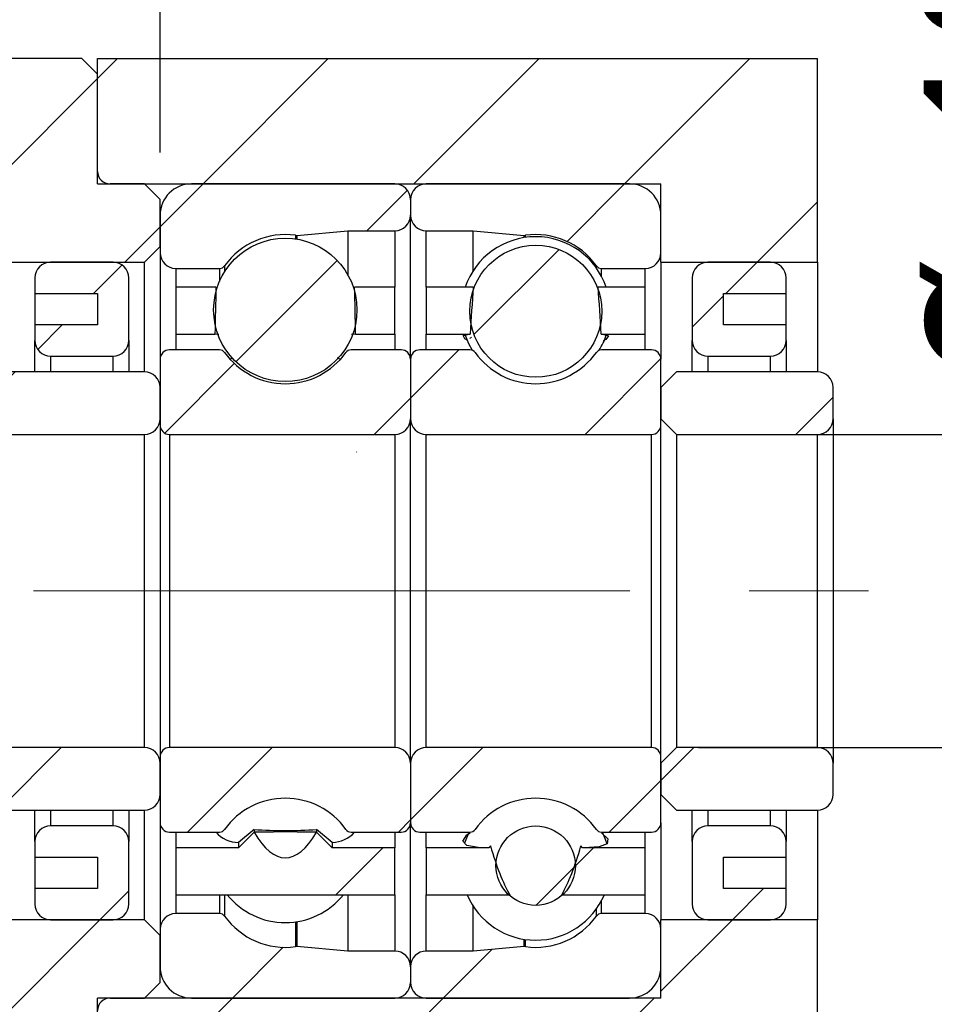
# Model space of a CAD drawing. Header units: millimetres. Extents: x 33 to 276, y 6 to 197.
# Tile 6 of 9: x 223 to 243, y 39 to 60. Entities that reach past the tile are written whole.
import ezdxf

# ---------------------------------------------------------------- set-up
doc = ezdxf.new("R2010")
doc.units = ezdxf.units.MM
doc.linetypes.add('CENTERX2', pattern=[20.32, 12.7, -2.54, 2.54, -2.54])
doc.layers.add('FORMAT', color=7, linetype='Continuous')
doc.styles.add('SLDTEXTSTYLE0', font='TXT', dxfattribs={"width": 0.75})
doc.dimstyles.new('SLDDIMSTYLE1', dxfattribs={"dimtxt": 3.5, "dimasz": 2.5, "dimexe": 0, "dimexo": 0.0625, "dimgap": 0.875, "dimtad": 1, "dimlfac": 1.5, "dimrnd": 1e-09, "dimzin": 12, "dimdsep": 46, "dimtxsty": 'SLDTEXTSTYLE0', "dimsah": 1, "dimcen": 0.09, "dimadec": 0, "dimazin": 3, "dimtfac": 1, "dimtofl": 0, "dimtmove": 0, "dimatfit": 3, "dimfxl": 0, "dimfrac": 2, "dimtolj": 1, "dimtzin": 12, "dimarcsym": 0})
doc.dimstyles.new('SLDDIMSTYLE2', dxfattribs={"dimtxt": 3.5, "dimasz": 2.5, "dimexe": 0, "dimexo": 0.0625, "dimgap": 0.875, "dimtad": 1, "dimdec": 1, "dimlfac": 1.5, "dimrnd": 1e-09, "dimzin": 12, "dimdsep": 46, "dimtxsty": 'SLDTEXTSTYLE0', "dimsah": 1, "dimcen": 0.09, "dimadec": 0, "dimazin": 3, "dimtfac": 1, "dimtdec": 1, "dimtmove": 0, "dimatfit": 0, "dimfxl": 0, "dimfrac": 2, "dimtolj": 1, "dimtzin": 12, "dimarcsym": 0})
doc.dimstyles.new('SLDDIMSTYLE4', dxfattribs={"dimtxt": 3.5, "dimasz": 2.5, "dimexe": 0, "dimexo": 0.0625, "dimgap": 0.875, "dimtad": 1, "dimlfac": 1.5, "dimrnd": 1e-09, "dimzin": 12, "dimdsep": 46, "dimtxsty": 'SLDTEXTSTYLE0', "dimsah": 1, "dimcen": 0.09, "dimadec": 0, "dimazin": 3, "dimtfac": 1, "dimtmove": 0, "dimatfit": 0, "dimfxl": 0, "dimfrac": 2, "dimtolj": 1, "dimtzin": 12, "dimarcsym": 0})
doc.dimstyles.new('SLDDIMSTYLE9', dxfattribs={"dimtxt": 3.5, "dimasz": 2.5, "dimexe": 0, "dimexo": 0.0625, "dimgap": 0.875, "dimtad": 1, "dimlfac": 1.5, "dimrnd": 1e-09, "dimzin": 12, "dimdsep": 46, "dimtxsty": 'SLDTEXTSTYLE0', "dimsah": 1, "dimcen": 0.09, "dimadec": 0, "dimazin": 3, "dimtol": 1, "dimtp": 0.02, "dimtm": 0.02, "dimtfac": 1, "dimtmove": 0, "dimatfit": 0, "dimfxl": 0, "dimfrac": 2, "dimtolj": 1, "dimarcsym": 0})

# ---------------------------------------------------------------- blocks, each defined once
blk = doc.blocks.new('_D_13')
at = {"layer": 'FORMAT', "color": 7}
for p, q in [((247.179, 51.306), (247.179, 62.826)), ((237.817, 51.306), (248.179, 51.306)), ((247.179, 51.306), (247.179, 44.639)), ((237.817, 44.639), (248.179, 44.639))]:
    blk.add_line(p, q, dxfattribs=at)
for points in [[(247.179, 51.306), (246.929, 48.806), (247.429, 48.806)], [(247.179, 44.639), (247.429, 47.139), (246.929, 47.139)]]:
    blk.add_solid(points, dxfattribs=at)
at = {"layer": 'FORMAT', "color": 7, "char_height": 3.5, "attachment_point": 1, "rotation": 90, "style": 'SLDTEXTSTYLE0'}
for s, insert in [('10', (242.614, 57.654)), ('%%c', (242.668, 52.375))]:
    blk.add_mtext(s, dxfattribs=dict(at, insert=insert))
blk = doc.blocks.new('_D_16')
at = {"layer": 'FORMAT', "color": 7}
for p, q in [((237.017, 38.306), (237.017, 26.999)), ((240.35, 33.639), (240.35, 26.999)), ((237.017, 27.999), (231.517, 27.999)), ((237.017, 27.999), (240.35, 27.999)), ((240.35, 27.999), (245.929, 27.999))]:
    blk.add_line(p, q, dxfattribs=at)
for points in [[(237.017, 27.999), (234.517, 28.249), (234.517, 27.749)], [(240.35, 27.999), (242.85, 27.749), (242.85, 28.249)]]:
    blk.add_solid(points, dxfattribs=at)
at = {"layer": 'FORMAT', "color": 7, "insert": (243.343, 32.511), "char_height": 3.5, "attachment_point": 1, "style": 'SLDTEXTSTYLE0'}
blk.add_mtext('5', dxfattribs=at)
blk = doc.blocks.new('_D_17')
at = {"layer": 'FORMAT', "color": 7}
for p, q in [((222.683, 53.439), (222.683, 63.641)), ((226.35, 57.306), (226.35, 63.641)), ((222.683, 62.641), (217.183, 62.641)), ((226.35, 62.641), (222.683, 62.641)), ((226.35, 62.641), (231.85, 62.641))]:
    blk.add_line(p, q, dxfattribs=at)
for points in [[(222.683, 62.641), (220.183, 62.891), (220.183, 62.391)], [(226.35, 62.641), (228.85, 62.391), (228.85, 62.891)]]:
    blk.add_solid(points, dxfattribs=at)
at = {"layer": 'FORMAT', "color": 7, "insert": (221.961, 67.153), "char_height": 3.5, "attachment_point": 1, "style": 'SLDTEXTSTYLE0'}
blk.add_mtext('5.5', dxfattribs=at)
blk = doc.blocks.new('_D_18')
at = {"layer": 'FORMAT', "color": 7}
for p, q in [((217.35, 50.809), (217.35, 26.999)), ((237.017, 38.306), (237.017, 26.999)), ((217.35, 27.999), (211.85, 27.999)), ((217.35, 27.999), (237.017, 27.999)), ((237.017, 27.999), (242.517, 27.999))]:
    blk.add_line(p, q, dxfattribs=at)
for points in [[(217.35, 27.999), (214.85, 28.249), (214.85, 27.749)], [(237.017, 27.999), (239.517, 27.749), (239.517, 28.249)]]:
    blk.add_solid(points, dxfattribs=at)
at = {"layer": 'FORMAT', "color": 7, "char_height": 3.5, "attachment_point": 1, "style": 'SLDTEXTSTYLE0'}
for s, insert in [('(', (220.437, 32.511)), (')', (231.209, 32.511)), ('29.5', (222.157, 32.511))]:
    blk.add_mtext(s, dxfattribs=dict(at, insert=insert))
blk = doc.blocks.new('_D_20')
at = {"layer": 'FORMAT', "color": 7}
for p, q in [((258.544, 47.973), (258.544, 53.473)), ((245.98, 47.973), (259.544, 47.973)), ((258.544, 47.973), (258.544, 34.639)), ((241.35, 34.639), (259.544, 34.639)), ((258.544, 34.639), (258.544, 29.139))]:
    blk.add_line(p, q, dxfattribs=at)
for points in [[(258.544, 47.973), (258.794, 50.473), (258.294, 50.473)], [(258.544, 34.639), (258.294, 32.139), (258.794, 32.139)]]:
    blk.add_solid(points, dxfattribs=at)
at = {"layer": 'FORMAT', "color": 7, "char_height": 3.5, "attachment_point": 1, "rotation": 90, "style": 'SLDTEXTSTYLE0'}
for s, insert in [('±0.02', (254.033, 39.112)), ('20', (254.033, 32.627))]:
    blk.add_mtext(s, dxfattribs=dict(at, insert=insert))

msp = doc.modelspace()

# ---------------------------------------------------------------- hatches: boundary and pattern name
at = {"layer": 'FORMAT', "linetype": 'Continuous', "lineweight": 18}
h = msp.add_hatch(dxfattribs=at)
h.set_pattern_fill('ANSI31', color=256, style=0)
edge = h.paths.add_edge_path(flags=0)
edge.add_line((220.68322807, 55.30606061), (221.01656141, 54.97272727))
edge.add_line((221.01656141, 54.97272727), (226.01656141, 54.97272727))
edge.add_line((226.01656141, 54.97272727), (226.34989474, 55.30606061))
edge.add_line((226.34989474, 55.30606061), (226.34989474, 56.30606061))
edge.add_line((226.34989474, 56.30606061), (226.01656141, 56.63939394))
edge.add_line((226.01656141, 56.63939394), (225.28322807, 56.63939394))
edge.add_arc((225.28322807, 56.90606061), 0.26666667, 180, 270, ccw=False)
edge.add_line((225.01656141, 56.90606061), (225.01656141, 58.97272727))
edge.add_line((225.01656141, 58.97272727), (224.68322807, 59.30606061))
edge.add_line((224.68322807, 59.30606061), (221.01656141, 59.30606061))
edge.add_line((221.01656141, 59.30606061), (220.68322807, 58.97272727))
edge.add_line((220.68322807, 58.97272727), (220.68322807, 55.30606061))
h = msp.add_hatch(dxfattribs=at)
h.set_pattern_fill('ANSI31', color=256, style=0)
h.paths.add_polyline_path([(225.01656141, 59.30606061), (225.01656141, 56.63939394), (237.01656141, 56.63939394), (237.01656141, 54.97272727), (240.34989474, 54.97272727), (240.34989474, 59.30606061)], flags=0)
h = msp.add_hatch(dxfattribs=at)
h.set_pattern_fill('ANSI31', color=256, style=0)
edge = h.paths.add_edge_path(flags=0)
edge.add_line((231.68322807, 55.97272727), (231.68322807, 56.30606061))
edge.add_arc((231.34989474, 56.30606061), 0.33333333, 0, 90)
edge.add_line((231.34989474, 56.63939394), (227.01656141, 56.63939394))
edge.add_arc((227.01656141, 55.97272727), 0.66666667, 90, 180)
edge.add_line((226.34989474, 55.97272727), (226.34989474, 55.17272727))
edge.add_arc((226.68322807, 55.17272727), 0.33333333, 180, 270)
edge.add_line((226.68322807, 54.83939394), (227.61610885, 54.83939394))
edge.add_arc((227.61610885, 54.97272727), 0.13333333, 270, 324.471080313)
edge.add_arc((229.01656141, 53.97272727), 1.5875, 82.107252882, 144.471080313, ccw=False)
edge.add_arc((229.25286479, 55.6772589), 0.13333333, 262.107252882, 275)
edge.add_line((229.26448556, 55.54443294), (230.34989474, 55.63939394))
edge.add_line((230.34989474, 55.63939394), (231.34989474, 55.63939394))
edge.add_arc((231.34989474, 55.97272727), 0.33333333, 270, 360)
h = msp.add_hatch(dxfattribs=at)
h.set_pattern_fill('ANSI31', color=256, style=0)
edge = h.paths.add_edge_path(flags=0)
edge.add_line((236.34989474, 56.63939394), (232.01656141, 56.63939394))
edge.add_arc((232.01656141, 56.30606061), 0.33333333, 90, 180)
edge.add_line((231.68322807, 56.30606061), (231.68322807, 55.97272727))
edge.add_arc((232.01656141, 55.97272727), 0.33333333, 180, 270)
edge.add_line((232.01656141, 55.63939394), (233.01656141, 55.63939394))
edge.add_line((233.01656141, 55.63939394), (234.10197059, 55.54443294))
edge.add_arc((234.11359135, 55.6772589), 0.13333333, 265, 277.892747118)
edge.add_arc((234.34989474, 53.97272727), 1.5875, 35.528919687, 97.892747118, ccw=False)
edge.add_arc((235.75034729, 54.97272727), 0.13333333, 215.528919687, 270)
edge.add_line((235.75034729, 54.83939394), (236.68322807, 54.83939394))
edge.add_arc((236.68322807, 55.17272727), 0.33333333, 270, 360)
edge.add_line((237.01656141, 55.17272727), (237.01656141, 55.97272727))
edge.add_arc((236.34989474, 55.97272727), 0.66666667, 0, 90)
h = msp.add_hatch(dxfattribs=at)
h.set_pattern_fill('ANSI31', color=256, style=0)
edge = h.paths.add_edge_path(flags=0)
edge.add_arc((229.01656141, 53.95686188), 1.52644135, 0, 360)
h = msp.add_hatch(dxfattribs=at)
h.set_pattern_fill('ANSI31', color=256, style=0)
edge = h.paths.add_edge_path(flags=0)
edge.add_arc((234.34989474, 53.92717872), 1.40557758, 0, 360)
h = msp.add_hatch(dxfattribs=at)
h.set_pattern_fill('ANSI31', color=256, style=0)
edge = h.paths.add_edge_path(flags=0)
edge.add_line((225.01656141, 54.30606061), (225.01656141, 53.63939394))
edge.add_line((225.01656141, 53.63939394), (223.68322807, 53.63939394))
edge.add_line((223.68322807, 53.63939394), (223.68322807, 53.30606061))
edge.add_arc((224.01656141, 53.30606061), 0.33333333, 180, 270)
edge.add_line((224.01656141, 52.97272727), (225.34989474, 52.97272727))
edge.add_arc((225.34989474, 53.30606061), 0.33333333, 270, 360)
edge.add_line((225.68322807, 53.30606061), (225.68322807, 54.63939394))
edge.add_arc((225.34989474, 54.63939394), 0.33333333, 360, 450)
edge.add_line((225.34989474, 54.97272727), (224.01656141, 54.97272727))
edge.add_arc((224.01656141, 54.63939394), 0.33333333, 90, 180)
edge.add_line((223.68322807, 54.63939394), (223.68322807, 54.30606061))
edge.add_line((223.68322807, 54.30606061), (225.01656141, 54.30606061))
h = msp.add_hatch(dxfattribs=at)
h.set_pattern_fill('ANSI31', color=256, style=0)
edge = h.paths.add_edge_path(flags=0)
edge.add_line((239.68322807, 53.30606061), (239.68322807, 53.63939394))
edge.add_line((239.68322807, 53.63939394), (238.34989474, 53.63939394))
edge.add_line((238.34989474, 53.63939394), (238.34989474, 54.30606061))
edge.add_line((238.34989474, 54.30606061), (239.68322807, 54.30606061))
edge.add_line((239.68322807, 54.30606061), (239.68322807, 54.63939394))
edge.add_arc((239.34989474, 54.63939394), 0.33333333, 0, 90)
edge.add_line((239.34989474, 54.97272727), (238.01656141, 54.97272727))
edge.add_arc((238.01656141, 54.63939394), 0.33333333, 90, 180)
edge.add_line((237.68322807, 54.63939394), (237.68322807, 53.30606061))
edge.add_arc((238.01656141, 53.30606061), 0.33333333, 180, 270)
edge.add_line((238.01656141, 52.97272727), (239.34989474, 52.97272727))
edge.add_arc((239.34989474, 53.30606061), 0.33333333, 270, 360)
h = msp.add_hatch(dxfattribs=at)
h.set_pattern_fill('ANSI31', color=256, style=0)
edge = h.paths.add_edge_path(flags=0)
edge.add_line((227.53952366, 54.43939394), (226.68322807, 54.43939394))
edge.add_line((226.68322807, 54.43939394), (226.68322807, 53.43939394))
edge.add_line((226.68322807, 53.43939394), (227.51834043, 53.43939394))
edge.add_ellipse((229.01656141, 47.97272727), major_axis=(0, 21.32819685), ratio=0.07267374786, start_angle=72.350215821, end_angle=75.148675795, ccw=False)
h = msp.add_hatch(dxfattribs=at)
h.set_pattern_fill('ANSI31', color=256, style=0)
edge = h.paths.add_edge_path(flags=0)
edge.add_ellipse((229.01656141, 47.97272727), major_axis=(0, 21.32819685), ratio=0.07267374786, start_angle=284.851324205, end_angle=287.649784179, ccw=False)
edge.add_line((230.51478238, 53.43939394), (231.34989474, 53.43939394))
edge.add_line((231.34989474, 53.43939394), (231.34989474, 54.43939394))
edge.add_line((231.34989474, 54.43939394), (230.49359915, 54.43939394))
h = msp.add_hatch(dxfattribs=at)
h.set_pattern_fill('ANSI31', color=256, style=0)
edge = h.paths.add_edge_path(flags=0)
edge.add_line((232.01656141, 54.43939394), (232.01656141, 53.43939394))
edge.add_line((232.01656141, 53.43939394), (232.95329486, 53.43939394))
edge.add_ellipse((234.34989474, 47.97272727), major_axis=(0, 12.60320072), ratio=0.12298463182, start_angle=59.129647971, end_angle=64.294075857, ccw=False)
edge.add_line((233.01948242, 54.43939394), (232.01656141, 54.43939394))
h = msp.add_hatch(dxfattribs=at)
h.set_pattern_fill('ANSI31', color=256, style=0)
edge = h.paths.add_edge_path(flags=0)
edge.add_line((235.74649461, 53.43939394), (236.68322807, 53.43939394))
edge.add_line((236.68322807, 53.43939394), (236.68322807, 54.43939394))
edge.add_line((236.68322807, 54.43939394), (235.68030705, 54.43939394))
edge.add_ellipse((234.34989474, 47.97272727), major_axis=(0, 12.60320072), ratio=0.12298463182, start_angle=295.705924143, end_angle=300.870352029, ccw=False)
h = msp.add_hatch(dxfattribs=at)
h.set_pattern_fill('ANSI31', color=256, style=0)
edge = h.paths.add_edge_path(flags=0)
edge.add_line((226.34989474, 52.90606061), (226.34989474, 51.50606061))
edge.add_arc((226.54989474, 51.50606061), 0.2, 180, 270)
edge.add_line((226.54989474, 51.30606061), (231.34989474, 51.30606061))
edge.add_arc((231.34989474, 51.63939394), 0.33333333, 270, 360)
edge.add_line((231.68322807, 51.63939394), (231.68322807, 52.90606061))
edge.add_arc((231.48322807, 52.90606061), 0.2, 0, 90)
edge.add_line((231.48322807, 53.10606061), (230.41701396, 53.10606061))
edge.add_arc((230.41701396, 52.97272727), 0.13333333, 90, 144.471080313)
edge.add_arc((229.01656141, 53.97272727), 1.5875, 215.528919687, 324.471080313, ccw=False)
edge.add_arc((227.61610885, 52.97272727), 0.13333333, 35.528919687, 90)
edge.add_line((227.61610885, 53.10606061), (226.54989474, 53.10606061))
edge.add_arc((226.54989474, 52.90606061), 0.2, 90, 180)
h = msp.add_hatch(dxfattribs=at)
h.set_pattern_fill('ANSI31', color=256, style=0)
edge = h.paths.add_edge_path(flags=0)
edge.add_line((232.01656141, 51.30606061), (236.81656141, 51.30606061))
edge.add_arc((236.81656141, 51.50606061), 0.2, 270, 360)
edge.add_line((237.01656141, 51.50606061), (237.01656141, 52.90606061))
edge.add_arc((236.81656141, 52.90606061), 0.2, 0, 90)
edge.add_line((236.81656141, 53.10606061), (235.75034729, 53.10606061))
edge.add_arc((235.75034729, 52.97272727), 0.13333333, 90, 144.471080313)
edge.add_arc((234.34989474, 53.97272727), 1.5875, 215.528919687, 324.471080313, ccw=False)
edge.add_arc((232.94944218, 52.97272727), 0.13333333, 35.528919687, 90)
edge.add_line((232.94944218, 53.10606061), (231.88322807, 53.10606061))
edge.add_arc((231.88322807, 52.90606061), 0.2, 90, 180)
edge.add_line((231.68322807, 52.90606061), (231.68322807, 51.63939394))
edge.add_arc((232.01656141, 51.63939394), 0.33333333, 180, 270)
h = msp.add_hatch(dxfattribs=at)
h.set_pattern_fill('ANSI31', color=256, style=0)
edge = h.paths.add_edge_path(flags=0)
edge.add_line((222.68322807, 51.63939394), (223.01656141, 51.30606061))
edge.add_line((223.01656141, 51.30606061), (226.01656141, 51.30606061))
edge.add_arc((226.01656141, 51.63939394), 0.33333333, 270, 360)
edge.add_line((226.34989474, 51.63939394), (226.34989474, 52.30606061))
edge.add_arc((226.01656141, 52.30606061), 0.33333333, 0, 90)
edge.add_line((226.01656141, 52.63939394), (223.01656141, 52.63939394))
edge.add_line((223.01656141, 52.63939394), (222.68322807, 52.30606061))
edge.add_line((222.68322807, 52.30606061), (222.68322807, 51.63939394))
h = msp.add_hatch(dxfattribs=at)
h.set_pattern_fill('ANSI31', color=256, style=0)
edge = h.paths.add_edge_path(flags=0)
edge.add_line((237.01656141, 51.63939394), (237.34989474, 51.30606061))
edge.add_line((237.34989474, 51.30606061), (240.34989474, 51.30606061))
edge.add_arc((240.34989474, 51.63939394), 0.33333333, 270, 360)
edge.add_line((240.68322807, 51.63939394), (240.68322807, 52.30606061))
edge.add_arc((240.34989474, 52.30606061), 0.33333333, 360, 450)
edge.add_line((240.34989474, 52.63939394), (237.34989474, 52.63939394))
edge.add_line((237.34989474, 52.63939394), (237.01656141, 52.30606061))
edge.add_line((237.01656141, 52.30606061), (237.01656141, 51.63939394))
h = msp.add_hatch(dxfattribs=at)
h.set_pattern_fill('ANSI31', color=256, style=0)
edge = h.paths.add_edge_path(flags=0)
edge.add_ellipse((234.34989474, 47.97272727), major_axis=(0, -6.92409492), ratio=0.2238559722, start_angle=321.631979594, end_angle=339.057041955, ccw=False)
edge.add_line((233.38779383, 42.54395969), (233.34989474, 42.50606061))
edge.add_line((233.34989474, 42.50606061), (232.01656141, 42.50606061))
edge.add_line((232.01656141, 42.50606061), (232.01656141, 41.50606061))
edge.add_line((232.01656141, 41.50606061), (233.79586533, 41.50606061))
h = msp.add_hatch(dxfattribs=at)
h.set_pattern_fill('ANSI31', color=256, style=0)
edge = h.paths.add_edge_path(flags=0)
edge.add_line((236.68322807, 41.50606061), (236.68322807, 42.50606061))
edge.add_line((236.68322807, 42.50606061), (235.34989474, 42.50606061))
edge.add_line((235.34989474, 42.50606061), (235.31199565, 42.54395969))
edge.add_ellipse((234.34989474, 47.97272727), major_axis=(0, -6.92409492), ratio=0.2238559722, start_angle=20.942958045, end_angle=38.368020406, ccw=False)
edge.add_line((234.90392415, 41.50606061), (236.68322807, 41.50606061))
h = msp.add_hatch(dxfattribs=at)
h.set_pattern_fill('ANSI31', color=256, style=0)
edge = h.paths.add_edge_path(flags=0)
edge.add_line((231.34989474, 41.50606061), (231.34989474, 42.50606061))
edge.add_line((231.34989474, 42.50606061), (230.01656141, 42.50606061))
edge.add_line((230.01656141, 42.50606061), (229.68322807, 42.83939394))
edge.add_line((229.68322807, 42.83939394), (229.6807137, 42.83939394))
edge.add_ellipse((229.01656141, 47.97272727), major_axis=(0, -5.68130216), ratio=0.2728247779, start_angle=-25.371475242, end_angle=25.371475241, ccw=False)
edge.add_line((228.35240911, 42.83939394), (228.34989474, 42.83939394))
edge.add_line((228.34989474, 42.83939394), (228.01656141, 42.50606061))
edge.add_line((228.01656141, 42.50606061), (226.68322807, 42.50606061))
edge.add_line((226.68322807, 42.50606061), (226.68322807, 41.50606061))
edge.add_line((226.68322807, 41.50606061), (231.34989474, 41.50606061))
h = msp.add_hatch(dxfattribs=at)
h.set_pattern_fill('ANSI31', color=256, style=0)
edge = h.paths.add_edge_path(flags=0)
edge.add_line((223.01656141, 44.63939394), (222.68322807, 44.30606061))
edge.add_line((222.68322807, 44.30606061), (222.68322807, 43.63939394))
edge.add_line((222.68322807, 43.63939394), (223.01656141, 43.30606061))
edge.add_line((223.01656141, 43.30606061), (226.01656141, 43.30606061))
edge.add_arc((226.01656141, 43.63939394), 0.33333333, 270, 360)
edge.add_line((226.34989474, 43.63939394), (226.34989474, 44.30606061))
edge.add_arc((226.01656141, 44.30606061), 0.33333333, 360, 450)
edge.add_line((226.01656141, 44.63939394), (223.01656141, 44.63939394))
h = msp.add_hatch(dxfattribs=at)
h.set_pattern_fill('ANSI31', color=256, style=0)
edge = h.paths.add_edge_path(flags=0)
edge.add_line((231.34989474, 44.63939394), (226.54989474, 44.63939394))
edge.add_arc((226.54989474, 44.43939394), 0.2, 90, 180)
edge.add_line((226.34989474, 44.43939394), (226.34989474, 43.03939394))
edge.add_arc((226.54989474, 43.03939394), 0.2, 180, 270)
edge.add_line((226.54989474, 42.83939394), (227.61610885, 42.83939394))
edge.add_arc((227.61610885, 42.97272727), 0.13333333, 270, 324.471080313)
edge.add_arc((229.01656141, 41.97272727), 1.5875, 35.528919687, 144.471080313, ccw=False)
edge.add_arc((230.41701396, 42.97272727), 0.13333333, 215.528919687, 270)
edge.add_line((230.41701396, 42.83939394), (231.48322807, 42.83939394))
edge.add_arc((231.48322807, 43.03939394), 0.2, 270, 360)
edge.add_line((231.68322807, 43.03939394), (231.68322807, 44.30606061))
edge.add_arc((231.34989474, 44.30606061), 0.33333333, 360, 450)
h = msp.add_hatch(dxfattribs=at)
h.set_pattern_fill('ANSI31', color=256, style=0)
edge = h.paths.add_edge_path(flags=0)
edge.add_line((237.01656141, 43.03939394), (237.01656141, 44.43939394))
edge.add_arc((236.81656141, 44.43939394), 0.2, 0, 90)
edge.add_line((236.81656141, 44.63939394), (232.01656141, 44.63939394))
edge.add_arc((232.01656141, 44.30606061), 0.33333333, 90, 180)
edge.add_line((231.68322807, 44.30606061), (231.68322807, 43.03939394))
edge.add_arc((231.88322807, 43.03939394), 0.2, 180, 270)
edge.add_line((231.88322807, 42.83939394), (232.94944218, 42.83939394))
edge.add_arc((232.94944218, 42.97272727), 0.13333333, 270, 324.471080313)
edge.add_arc((234.34989474, 41.97272727), 1.5875, 35.528919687, 144.471080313, ccw=False)
edge.add_arc((235.75034729, 42.97272727), 0.13333333, 215.528919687, 270)
edge.add_line((235.75034729, 42.83939394), (236.81656141, 42.83939394))
edge.add_arc((236.81656141, 43.03939394), 0.2, 270, 360)
h = msp.add_hatch(dxfattribs=at)
h.set_pattern_fill('ANSI31', color=256, style=0)
edge = h.paths.add_edge_path(flags=0)
edge.add_line((237.34989474, 44.63939394), (237.01656141, 44.30606061))
edge.add_line((237.01656141, 44.30606061), (237.01656141, 43.63939394))
edge.add_line((237.01656141, 43.63939394), (237.34989474, 43.30606061))
edge.add_line((237.34989474, 43.30606061), (240.34989474, 43.30606061))
edge.add_arc((240.34989474, 43.63939394), 0.33333333, 270, 360)
edge.add_line((240.68322807, 43.63939394), (240.68322807, 44.30606061))
edge.add_arc((240.34989474, 44.30606061), 0.33333333, 0, 90)
edge.add_line((240.34989474, 44.63939394), (237.34989474, 44.63939394))
h = msp.add_hatch(dxfattribs=at)
h.set_pattern_fill('ANSI31', color=256, style=0)
edge = h.paths.add_edge_path(flags=0)
edge.add_line((223.68322807, 42.63939394), (223.68322807, 42.30606061))
edge.add_line((223.68322807, 42.30606061), (225.01656141, 42.30606061))
edge.add_line((225.01656141, 42.30606061), (225.01656141, 41.63939394))
edge.add_line((225.01656141, 41.63939394), (223.68322807, 41.63939394))
edge.add_line((223.68322807, 41.63939394), (223.68322807, 41.30606061))
edge.add_arc((224.01656141, 41.30606061), 0.33333333, 180, 270)
edge.add_line((224.01656141, 40.97272727), (225.34989474, 40.97272727))
edge.add_arc((225.34989474, 41.30606061), 0.33333333, 270, 360)
edge.add_line((225.68322807, 41.30606061), (225.68322807, 42.63939394))
edge.add_arc((225.34989474, 42.63939394), 0.33333333, 0, 90)
edge.add_line((225.34989474, 42.97272727), (224.01656141, 42.97272727))
edge.add_arc((224.01656141, 42.63939394), 0.33333333, 90, 180)
h = msp.add_hatch(dxfattribs=at)
h.set_pattern_fill('ANSI31', color=256, style=0)
edge = h.paths.add_edge_path(flags=0)
edge.add_arc((234.34989474, 42.12499385), 0.84625196, 0, 360)
h = msp.add_hatch(dxfattribs=at)
h.set_pattern_fill('ANSI31', color=256, style=0)
edge = h.paths.add_edge_path(flags=0)
edge.add_line((238.34989474, 41.63939394), (238.34989474, 42.30606061))
edge.add_line((238.34989474, 42.30606061), (239.68322807, 42.30606061))
edge.add_line((239.68322807, 42.30606061), (239.68322807, 42.63939394))
edge.add_arc((239.34989474, 42.63939394), 0.33333333, 360, 450)
edge.add_line((239.34989474, 42.97272727), (238.01656141, 42.97272727))
edge.add_arc((238.01656141, 42.63939394), 0.33333333, 90, 180)
edge.add_line((237.68322807, 42.63939394), (237.68322807, 41.30606061))
edge.add_arc((238.01656141, 41.30606061), 0.33333333, 180, 270)
edge.add_line((238.01656141, 40.97272727), (239.34989474, 40.97272727))
edge.add_arc((239.34989474, 41.30606061), 0.33333333, 270, 360)
edge.add_line((239.68322807, 41.30606061), (239.68322807, 41.63939394))
edge.add_line((239.68322807, 41.63939394), (238.34989474, 41.63939394))
h = msp.add_hatch(dxfattribs=at)
h.set_pattern_fill('ANSI31', color=256, style=0)
edge = h.paths.add_edge_path(flags=0)
edge.add_line((227.01656141, 39.30606061), (231.34989474, 39.30606061))
edge.add_arc((231.34989474, 39.63939394), 0.33333333, 270, 360)
edge.add_line((231.68322807, 39.63939394), (231.68322807, 39.97272727))
edge.add_arc((231.34989474, 39.97272727), 0.33333333, 360, 450)
edge.add_line((231.34989474, 40.30606061), (230.34989474, 40.30606061))
edge.add_line((230.34989474, 40.30606061), (229.26448556, 40.4010216))
edge.add_arc((229.25286479, 40.26819564), 0.13333333, 85, 97.892747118)
edge.add_arc((229.01656141, 41.97272727), 1.5875, 215.528919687, 277.892747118, ccw=False)
edge.add_arc((227.61610885, 40.97272727), 0.13333333, 35.528919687, 90)
edge.add_line((227.61610885, 41.10606061), (226.68322807, 41.10606061))
edge.add_arc((226.68322807, 40.77272727), 0.33333333, 90, 180)
edge.add_line((226.34989474, 40.77272727), (226.34989474, 39.97272727))
edge.add_arc((227.01656141, 39.97272727), 0.66666667, 180, 270)
h = msp.add_hatch(dxfattribs=at)
h.set_pattern_fill('ANSI31', color=256, style=0)
edge = h.paths.add_edge_path(flags=0)
edge.add_line((231.68322807, 39.97272727), (231.68322807, 39.63939394))
edge.add_arc((232.01656141, 39.63939394), 0.33333333, 180, 270)
edge.add_line((232.01656141, 39.30606061), (236.34989474, 39.30606061))
edge.add_arc((236.34989474, 39.97272727), 0.66666667, 270, 360)
edge.add_line((237.01656141, 39.97272727), (237.01656141, 40.77272727))
edge.add_arc((236.68322807, 40.77272727), 0.33333333, 360, 450)
edge.add_line((236.68322807, 41.10606061), (235.75034729, 41.10606061))
edge.add_arc((235.75034729, 40.97272727), 0.13333333, 90, 144.471080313)
edge.add_arc((234.34989474, 41.97272727), 1.5875, 262.107252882, 324.471080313, ccw=False)
edge.add_arc((234.11359135, 40.26819564), 0.13333333, 82.107252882, 95)
edge.add_line((234.10197059, 40.4010216), (233.01656141, 40.30606061))
edge.add_line((233.01656141, 40.30606061), (232.01656141, 40.30606061))
edge.add_arc((232.01656141, 39.97272727), 0.33333333, 90, 180)
h = msp.add_hatch(dxfattribs=at)
h.set_pattern_fill('ANSI31', color=256, style=0)
edge = h.paths.add_edge_path(flags=0)
edge.add_line((221.01656141, 40.97272727), (220.68322807, 40.63939394))
edge.add_line((220.68322807, 40.63939394), (220.68322807, 36.97272727))
edge.add_line((220.68322807, 36.97272727), (221.01656141, 36.63939394))
edge.add_line((221.01656141, 36.63939394), (224.68322807, 36.63939394))
edge.add_line((224.68322807, 36.63939394), (225.01656141, 36.97272727))
edge.add_line((225.01656141, 36.97272727), (225.01656141, 39.03939394))
edge.add_arc((225.28322807, 39.03939394), 0.26666667, 90, 180, ccw=False)
edge.add_line((225.28322807, 39.30606061), (226.01656141, 39.30606061))
edge.add_line((226.01656141, 39.30606061), (226.34989474, 39.63939394))
edge.add_line((226.34989474, 39.63939394), (226.34989474, 40.63939394))
edge.add_line((226.34989474, 40.63939394), (226.01656141, 40.97272727))
edge.add_line((226.01656141, 40.97272727), (221.01656141, 40.97272727))
h = msp.add_hatch(dxfattribs=at)
h.set_pattern_fill('ANSI31', color=256, style=0)
h.paths.add_polyline_path([(225.01656141, 39.30606061), (225.01656141, 34.63939394), (240.34989474, 34.63939394), (240.34989474, 40.97272727), (237.01656141, 40.97272727), (237.01656141, 39.30606061)], flags=0)

# ---------------------------------------------------------------- linework, layer by layer
at = {"color": 7, "linetype": 'Continuous', "lineweight": 25}
for p, q in [((224.68322791, 59.30606122), (221.01656127, 59.30606122)), ((224.68322791, 59.30606122), (225.01656192, 58.97272721)), ((225.01656192, 59.30606122), (240.34989466, 59.30606122)), ((225.01656192, 56.63939412), (225.01656192, 59.30606122)), ((240.34989466, 54.97272718), (240.34989466, 59.30606122)), ((225.01656192, 56.90606033), (225.01656192, 58.97272721)), ((225.01656192, 56.63939412), (237.01656141, 56.63939412)), ((226.01656146, 56.63939412), (225.28322814, 56.63939412)), ((226.01656146, 56.63939412), (226.34989423, 56.30606073)), ((231.34989443, 56.63939412), (227.01656163, 56.63939412)), ((236.34989471, 56.63939412), (232.01656152, 56.63939412)), ((237.01656141, 54.97272718), (237.01656141, 56.63939412)), ((226.34989423, 55.30606057), (226.34989423, 56.30606073)), ((231.68322782, 56.30606073), (231.68322782, 55.97272734)), ((226.34989423, 55.97272734), (226.34989423, 55.17272746)), ((231.68322782, 52.90606061), (231.68322782, 55.97272734)), ((237.01656141, 55.17272746), (237.01656141, 55.97272734)), ((229.26448561, 55.5444332), (230.34989489, 55.63939395)), ((230.34989489, 55.63939395), (231.34989443, 55.63939395)), ((230.34989489, 55.63939395), (230.34989489, 54.69999433)), ((232.01656152, 55.63939395), (233.01656137, 55.63939395)), ((233.01656137, 55.63939395), (234.10197064, 55.5444332)), ((233.01656137, 54.78879283), (233.01656137, 55.63939395)), ((226.34989423, 55.30606057), (226.01656146, 54.97272718)), ((226.34989423, 55.17272746), (226.34989423, 52.90606061)), ((221.01656127, 54.97272718), (226.01656146, 54.97272718)), ((225.34989469, 54.97272718), (224.01656114, 54.97272718)), ((226.01656146, 52.63939408), (226.01656146, 54.97272718)), ((237.01656141, 54.97272718), (240.34989466, 54.97272718)), ((237.01656141, 54.97272718), (237.01656141, 52.90606061)), ((239.34989481, 54.97272718), (238.01656141, 54.97272718)), ((240.34989466, 54.97272718), (240.34989466, 52.63939408)), ((226.68322824, 54.83939407), (227.61610861, 54.83939407)), ((235.75034726, 54.83939407), (236.68322806, 54.83939407)), ((223.68322837, 54.63939379), (223.68322837, 54.3060604)), ((225.68322746, 53.30606086), (225.68322746, 54.63939379)), ((237.6832281, 54.63939379), (237.6832281, 53.30606086)), ((239.6832282, 54.3060604), (239.6832282, 54.63939379)), ((223.68322837, 54.3060604), (225.01656192, 54.3060604)), ((223.68322837, 54.3060604), (223.68322837, 53.63939425)), ((225.01656192, 54.3060604), (225.01656192, 53.63939425)), ((227.53952347, 54.43939413), (226.68322824, 54.43939413)), ((226.68322824, 54.43939413), (226.68322824, 53.43939397)), ((231.34989443, 54.43939413), (230.4935992, 54.43939413)), ((231.34989443, 53.43939397), (231.34989443, 54.43939413)), ((233.01948231, 54.43939413), (232.01656152, 54.43939413)), ((232.01656152, 54.43939413), (232.01656152, 53.43939397)), ((236.68322806, 54.43939413), (235.68030707, 54.43939413)), ((236.68322806, 53.43939397), (236.68322806, 54.43939413)), ((238.3498948, 54.3060604), (239.6832282, 54.3060604)), ((238.3498948, 53.63939425), (238.3498948, 54.3060604)), ((239.6832282, 53.63939425), (239.6832282, 54.3060604)), ((223.68322837, 53.63939425), (223.68322837, 53.30606086)), ((225.01656192, 53.63939425), (223.68322837, 53.63939425)), ((239.6832282, 53.63939425), (238.3498948, 53.63939425)), ((239.6832282, 53.30606086), (239.6832282, 53.63939425)), ((223.68322837, 52.63939408), (223.68322837, 53.30606086)), ((225.68322746, 53.30606086), (225.68322746, 52.63939408)), ((226.68322824, 53.43939397), (227.51834023, 53.43939397)), ((226.68322824, 53.43939397), (226.68322824, 53.10606058)), ((230.51478245, 53.43939397), (231.34989443, 53.43939397)), ((231.34989443, 53.43939397), (231.34989443, 53.10606058)), ((232.01656152, 53.10606058), (232.01656152, 53.43939397)), ((232.01656152, 53.43939397), (232.95329477, 53.43939397)), ((235.74649461, 53.43939397), (236.68322806, 53.43939397)), ((236.68322806, 53.10606058), (236.68322806, 53.43939397)), ((237.6832281, 52.63939408), (237.6832281, 53.30606086)), ((239.6832282, 53.30606086), (239.6832282, 52.63939408)), ((227.61610861, 53.10606058), (226.54989513, 53.10606058)), ((231.48322816, 53.10606058), (230.41701406, 53.10606058)), ((232.94944219, 53.10606058), (231.8832281, 53.10606058)), ((236.8165614, 53.10606058), (235.75034726, 53.10606058)), ((224.01656114, 52.97272716), (225.34989469, 52.97272716)), ((226.34989423, 52.90606061), (226.34989423, 51.5060605)), ((227.84122418, 52.90941182), (227.89986459, 52.93729251)), ((230.12307003, 52.94084085), (230.17229664, 52.91683725)), ((231.68322782, 52.90606061), (231.68322782, 51.63939392)), ((237.01656141, 51.5060605), (237.01656141, 52.90606061)), ((238.01656141, 52.97272716), (239.34989481, 52.97272716)), ((226.01656146, 52.63939408), (223.01656159, 52.63939408)), ((237.01656141, 52.3060607), (237.34989475, 52.63939408)), ((240.34989466, 52.63939408), (237.34989475, 52.63939408)), ((226.34989423, 51.63939392), (226.34989423, 52.3060607)), ((237.01656141, 52.3060607), (237.01656141, 51.63939392)), ((240.68322805, 51.63939392), (240.68322805, 52.3060607)), ((231.68322782, 44.30606063), (231.68322782, 51.63939392)), ((237.34989475, 51.30606053), (237.01656141, 51.63939392)), ((240.68322805, 51.63939392), (240.68322805, 44.30606063)), ((226.34989423, 51.5060605), (226.34989423, 44.43939404)), ((237.01656141, 44.43939404), (237.01656141, 51.5060605)), ((223.01656159, 51.30606053), (226.01656146, 51.30606053)), ((226.01656146, 44.63939401), (226.01656146, 51.30606053)), ((226.54989513, 51.30606053), (231.34989443, 51.30606053)), ((226.54989513, 51.30606053), (226.54989513, 44.63939401)), ((231.34989443, 51.30606053), (231.34989443, 44.63939401)), ((232.01656152, 44.63939401), (232.01656152, 51.30606053)), ((232.01656152, 51.30606053), (236.8165614, 51.30606053)), ((236.8165614, 44.63939401), (236.8165614, 51.30606053)), ((237.34989475, 51.30606053), (237.34989475, 44.63939401)), ((237.34989475, 51.30606053), (240.34989466, 51.30606053)), ((240.34989466, 44.63939401), (240.34989466, 51.30606053)), ((226.01656146, 44.63939401), (223.01656159, 44.63939401)), ((231.34989443, 44.63939401), (226.54989513, 44.63939401)), ((236.8165614, 44.63939401), (232.01656152, 44.63939401)), ((237.01656141, 44.30606063), (237.34989475, 44.63939401)), ((240.34989466, 44.63939401), (237.34989475, 44.63939401)), ((226.34989423, 44.43939404), (226.34989423, 43.03939394)), ((226.34989423, 43.63939385), (226.34989423, 44.30606063)), ((231.68322782, 44.30606063), (231.68322782, 43.03939394)), ((237.01656141, 43.03939394), (237.01656141, 44.43939404)), ((237.01656141, 44.30606063), (237.01656141, 43.63939385)), ((240.68322805, 43.63939385), (240.68322805, 44.30606063)), ((237.34989475, 43.30606046), (237.01656141, 43.63939385)), ((223.01656159, 43.30606046), (226.01656146, 43.30606046)), ((223.68322837, 42.63939369), (223.68322837, 43.30606046)), ((225.68322746, 43.30606046), (225.68322746, 42.63939369)), ((226.01656146, 40.97272737), (226.01656146, 43.30606046)), ((237.34989475, 43.30606046), (240.34989466, 43.30606046)), ((237.6832281, 42.63939369), (237.6832281, 43.30606046)), ((239.6832282, 43.30606046), (239.6832282, 42.63939369)), ((240.34989466, 43.30606046), (240.34989466, 40.97272737)), ((226.34989423, 43.03939394), (226.34989423, 40.77272709)), ((231.68322782, 39.9727272), (231.68322782, 43.03939394)), ((237.01656141, 43.03939394), (237.01656141, 40.97272737)), ((225.34989469, 42.97272738), (224.01656114, 42.97272738)), ((226.54989513, 42.83939397), (227.61610861, 42.83939397)), ((226.68322824, 42.83939397), (226.68322824, 42.50606058)), ((228.34989456, 42.89379718), (228.01656117, 42.61879469)), ((228.34989456, 42.83939397), (228.01656117, 42.50606058)), ((228.34989456, 42.89379718), (228.34989456, 42.83939397)), ((228.35240913, 42.83939397), (228.34989456, 42.83939397)), ((229.68322811, 42.83939397), (229.68071354, 42.83939397)), ((229.68322811, 42.89379718), (229.68322811, 42.83939397)), ((230.0165615, 42.61879469), (229.68322811, 42.89379718)), ((230.0165615, 42.50606058), (229.68322811, 42.83939397)), ((230.41701406, 42.83939397), (231.48322816, 42.83939397)), ((231.34989443, 42.83939397), (231.34989443, 42.50606058)), ((231.8832281, 42.83939397), (232.94944219, 42.83939397)), ((232.01656152, 42.50606058), (232.01656152, 42.83939397)), ((235.75034726, 42.83939397), (236.8165614, 42.83939397)), ((236.68322806, 42.50606058), (236.68322806, 42.83939397)), ((239.34989481, 42.97272738), (238.01656141, 42.97272738)), ((223.68322837, 42.63939369), (223.68322837, 42.3060603)), ((225.68322746, 41.30606076), (225.68322746, 42.63939369)), ((228.01656117, 42.61879469), (228.01656117, 42.50606058)), ((230.0165615, 42.61879469), (230.0165615, 42.50606058)), ((237.6832281, 42.63939369), (237.6832281, 41.30606076)), ((239.6832282, 42.3060603), (239.6832282, 42.63939369)), ((226.68322824, 42.50606058), (226.68322824, 41.50606042)), ((228.01656117, 42.50606058), (226.68322824, 42.50606058)), ((231.34989443, 42.50606058), (230.0165615, 42.50606058)), ((231.34989443, 41.50606042), (231.34989443, 42.50606058)), ((233.34989476, 42.50606058), (232.01656152, 42.50606058)), ((232.01656152, 42.50606058), (232.01656152, 41.50606042)), ((233.38779369, 42.54395982), (233.34989476, 42.50621021)), ((233.38779369, 42.54395982), (233.34989476, 42.50606058)), ((233.34989476, 42.50606058), (233.34989476, 42.50621021)), ((235.34989478, 42.50621021), (235.31199569, 42.54395982)), ((235.34989478, 42.50606058), (235.31199569, 42.54395982)), ((235.34989478, 42.50606058), (235.34989478, 42.50621021)), ((236.68322806, 42.50606058), (235.34989478, 42.50606058)), ((236.68322806, 41.50606042), (236.68322806, 42.50606058)), ((223.68322837, 42.3060603), (225.01656192, 42.3060603)), ((223.68322837, 42.3060603), (223.68322837, 41.63939414)), ((225.01656192, 42.3060603), (225.01656192, 41.63939414)), ((238.3498948, 42.3060603), (239.6832282, 42.3060603)), ((238.3498948, 41.63939414), (238.3498948, 42.3060603)), ((239.6832282, 41.63939414), (239.6832282, 42.3060603)), ((223.68322837, 41.63939414), (223.68322837, 41.30606076)), ((225.01656192, 41.63939414), (223.68322837, 41.63939414)), ((239.6832282, 41.63939414), (238.3498948, 41.63939414)), ((239.6832282, 41.30606076), (239.6832282, 41.63939414)), ((226.68322824, 41.50606042), (231.34989443, 41.50606042)), ((230.34989489, 41.50606042), (230.34989489, 40.30606059)), ((232.01656152, 41.50606042), (233.7958654, 41.50606042)), ((234.90392413, 41.50606042), (236.68322806, 41.50606042)), ((227.61610861, 41.10606047), (226.68322824, 41.10606047)), ((233.01656137, 40.30606059), (233.01656137, 41.2633801)), ((236.68322806, 41.10606047), (235.75034726, 41.10606047)), ((226.01656146, 40.97272737), (221.01656127, 40.97272737)), ((224.01656114, 40.97272737), (225.34989469, 40.97272737)), ((226.01656146, 40.97272737), (226.34989423, 40.63939398)), ((237.01656141, 39.30606043), (237.01656141, 40.97272737)), ((240.34989466, 40.97272737), (237.01656141, 40.97272737)), ((238.01656141, 40.97272737), (239.34989481, 40.97272737)), ((240.34989466, 34.63939424), (240.34989466, 40.97272737)), ((226.34989423, 40.77272709), (226.34989423, 39.9727272)), ((237.01656141, 39.9727272), (237.01656141, 40.77272709)), ((226.34989423, 39.63939382), (226.34989423, 40.63939398)), ((230.34989489, 40.30606059), (229.26448561, 40.40102135)), ((231.34989443, 40.30606059), (230.34989489, 40.30606059)), ((233.01656137, 40.30606059), (232.01656152, 40.30606059)), ((234.10197064, 40.40102135), (233.01656137, 40.30606059)), ((231.68322782, 39.9727272), (231.68322782, 39.63939382)), ((226.34989423, 39.63939382), (226.01656146, 39.30606043)), ((237.01656141, 39.30606043), (225.01656192, 39.30606043)), ((225.01656192, 34.63939424), (225.01656192, 39.30606043)), ((225.28322814, 39.30606043), (226.01656146, 39.30606043)), ((227.01656163, 39.30606043), (231.34989443, 39.30606043)), ((232.01656152, 39.30606043), (236.34989471, 39.30606043))]:
    msp.add_line(p, q, dxfattribs=at)
at = {"color": 8, "linetype": 'Continuous', "lineweight": 25}
for p, q in [((231.34989443, 55.63939395), (231.34989443, 54.43939413)), ((232.01656152, 54.43939413), (232.01656152, 55.63939395)), ((229.23455539, 55.54518881), (229.23455539, 55.46765683)), ((229.26448561, 55.5444332), (229.26448561, 55.46303499)), ((234.10197064, 55.49519976), (234.10197064, 55.5444332)), ((234.13190056, 55.49964031), (234.13190056, 55.54518881)), ((226.68322824, 54.83939407), (226.68322824, 54.43939413)), ((227.61610861, 54.83939407), (227.61610861, 54.56411437)), ((227.72461824, 54.89524549), (227.72461824, 54.76982365)), ((235.64183771, 54.84969698), (235.64183771, 54.89524549)), ((235.75034726, 54.67476728), (235.75034726, 54.83939407)), ((236.68322806, 54.43939413), (236.68322806, 54.83939407)), ((224.01656114, 52.97272716), (224.01656114, 52.63939408)), ((225.34989469, 52.63939408), (225.34989469, 52.97272716)), ((238.01656141, 52.97272716), (238.01656141, 52.63939408)), ((239.34989481, 52.63939408), (239.34989481, 52.97272716)), ((224.01656114, 43.30606046), (224.01656114, 42.97272738)), ((225.34989469, 42.97272738), (225.34989469, 43.30606046)), ((238.01656141, 43.30606046), (238.01656141, 42.97272738)), ((239.34989481, 42.97272738), (239.34989481, 43.30606046)), ((226.68322824, 41.50606042), (226.68322824, 41.10606047)), ((227.61610861, 41.50606042), (227.61610861, 41.10606047)), ((227.72461824, 41.50606042), (227.72461824, 41.05020906)), ((231.34989443, 41.50606042), (231.34989443, 40.30606059)), ((232.01656152, 40.30606059), (232.01656152, 41.50606042)), ((235.75034726, 41.10606047), (235.75034726, 41.37740503)), ((236.68322806, 41.10606047), (236.68322806, 41.50606042)), ((235.64183771, 41.05020906), (235.64183771, 41.20247595)), ((229.23455539, 40.92615379), (229.23455539, 40.40026573)), ((229.26448561, 40.93059433), (229.26448561, 40.40102135)), ((234.10197064, 40.40102135), (234.10197064, 40.55697255)), ((234.13190056, 40.40026573), (234.13190056, 40.55253263))]:
    msp.add_line(p, q, dxfattribs=at)
at = {"color": 7, "linetype": 'Continuous', "lineweight": 25, "flags": 128}
for points in [[(227.60230951, 53.43363839), (227.58376191, 53.43592386), (227.51834023, 53.43939397)], [(230.51478245, 53.43939397), (230.43083179, 53.4342096), (230.42443919, 53.43340494)], [(232.89174179, 53.3148215), (232.84355796, 53.34084017), (232.80717801, 53.41430724), (232.93562416, 53.43925986), (232.95329477, 53.43939397)], [(232.84522223, 53.42109907), (232.91960665, 53.23838848), (232.99646188, 53.09749489)], [(235.74649461, 53.43939397), (235.78269435, 53.43878488), (235.89782724, 53.4071553), (235.84094935, 53.32952895), (235.78640078, 53.30140052)], [(233.34989476, 42.50621021), (233.1245892, 42.51323425), (232.88203431, 42.55548152), (232.79993791, 42.64739188), (232.88554788, 42.78160416), (232.95052036, 42.82420254)], [(232.93008124, 42.83512447), (232.91960665, 42.81378415), (232.83572522, 42.60190795)], [(235.75094277, 42.82511089), (235.88411196, 42.69852274), (235.87240407, 42.58726818), (235.70093028, 42.52642426), (235.38304474, 42.50650823), (235.34989478, 42.50621021)], [(235.86945954, 42.58442703), (235.83616763, 42.68280139), (235.76955501, 42.83543119)]]:
    msp.add_lwpolyline(points, dxfattribs=at)
at = {"color": 7, "linetype": 'Continuous', "lineweight": 25}
for centre, radius in [((229.01656141, 53.95686188), 1.52644135), ((234.34989474, 53.92717872), 1.40557758), ((234.34989474, 42.12499385), 0.84625196)]:
    msp.add_circle(centre, radius, dxfattribs=at)
for centre, radius, start, end in [((225.28322807, 56.90606061), 0.26666667, 180, 270), ((227.01656141, 55.97272727), 0.66666667, 90, 180), ((231.34989474, 56.30606061), 0.33333333, 0, 90), ((232.01656141, 56.30606061), 0.33333333, 90, 180), ((236.34989474, 55.97272727), 0.66666667, 0, 90), ((231.34989474, 55.97272727), 0.33333333, 270, 0), ((232.01656141, 55.97272727), 0.33333333, 180, 270), ((229.01656141, 53.97272727), 1.5875, 82.107252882, 144.471080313), ((234.34989474, 53.97272727), 1.5875, 35.528919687, 97.892747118), ((229.25286479, 55.6772589), 0.13333333, 262.107252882, 275), ((234.34989474, 53.92717872), 1.5875, 18.823579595, 161.176420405), ((234.11359135, 55.6772589), 0.13333333, 265, 277.892747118), ((226.68322807, 55.17272727), 0.33333333, 180, 270), ((236.68322807, 55.17272727), 0.33333333, 270, 0), ((224.01656141, 54.63939394), 0.33333333, 90, 180), ((225.34989474, 54.63939394), 0.33333333, 0, 90), ((238.01656141, 54.63939394), 0.33333333, 90, 180), ((239.34989474, 54.63939394), 0.33333333, 0, 90), ((227.61610885, 54.97272727), 0.13333333, 270, 324.471080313), ((235.75034729, 54.97272727), 0.13333333, 215.528919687, 270), ((224.01656141, 53.30606061), 0.33333333, 180, 270), ((225.34989474, 53.30606061), 0.33333333, 270, 0), ((234.34989474, 53.92717872), 1.5875, 328.490795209, 341.306536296), ((238.01656141, 53.30606061), 0.33333333, 180, 270), ((239.34989474, 53.30606061), 0.33333333, 270, 0), ((226.54989474, 52.90606061), 0.2, 90, 180), ((227.61610885, 52.97272727), 0.13333333, 35.528919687, 90), ((229.01656141, 53.97272727), 1.5875, 215.528919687, 324.471080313), ((230.41701396, 52.97272727), 0.13333333, 90, 144.471080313), ((231.48322807, 52.90606061), 0.2, 0, 90), ((231.88322807, 52.90606061), 0.2, 90, 180), ((232.94944218, 52.97272727), 0.13333333, 35.528919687, 90), ((234.34989474, 53.97272727), 1.5875, 215.528919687, 324.471080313), ((235.75034729, 52.97272727), 0.13333333, 90, 144.471080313), ((236.81656141, 52.90606061), 0.2, 0, 90), ((226.01656141, 52.30606061), 0.33333333, 0, 90), ((240.34989474, 52.30606061), 0.33333333, 0, 90), ((226.01656141, 51.63939394), 0.33333333, 270, 0), ((231.34989474, 51.63939394), 0.33333333, 270, 0), ((232.01656141, 51.63939394), 0.33333333, 180, 270), ((240.34989474, 51.63939394), 0.33333333, 270, 0), ((226.54989474, 51.50606061), 0.2, 180, 270), ((236.81656141, 51.50606061), 0.2, 270, 0), ((226.01656141, 44.30606061), 0.33333333, 0, 90), ((226.54989474, 44.43939394), 0.2, 90, 180), ((231.34989474, 44.30606061), 0.33333333, 0, 90), ((232.01656141, 44.30606061), 0.33333333, 90, 180), ((236.81656141, 44.43939394), 0.2, 0, 90), ((240.34989474, 44.30606061), 0.33333333, 0, 90), ((226.01656141, 43.63939394), 0.33333333, 270, 0), ((240.34989474, 43.63939394), 0.33333333, 270, 0), ((229.01656141, 41.97272727), 1.5875, 35.528919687, 144.471080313), ((234.34989474, 41.97272727), 1.5875, 35.528919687, 144.471080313), ((226.54989474, 43.03939394), 0.2, 180, 270), ((231.48322807, 43.03939394), 0.2, 270, 0), ((231.88322807, 43.03939394), 0.2, 180, 270), ((236.81656141, 43.03939394), 0.2, 270, 0), ((224.01656141, 42.63939394), 0.33333333, 90, 180), ((225.34989474, 42.63939394), 0.33333333, 0, 90), ((228.0174554, 43.2435258), 0.62473175, 220.307423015, 269.917988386), ((227.61610885, 42.97272727), 0.13333333, 270, 324.471080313), ((229.01656134, 53.50006139), 10.62719555, 266.403351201, 273.596648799), ((229.01656134, -66.32035629), 109.16177066, 89.6514040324, 90.3485959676), ((229.99893017, 43.28103847), 0.66247844, 271.525060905, 318.190589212), ((230.41701396, 42.97272727), 0.13333333, 215.528919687, 270), ((232.94944218, 42.97272727), 0.13333333, 270, 324.471080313), ((235.75034729, 42.97272727), 0.13333333, 215.528919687, 270), ((238.01656141, 42.63939394), 0.33333333, 90, 180), ((239.34989474, 42.63939394), 0.33333333, 0, 90), ((224.01656141, 41.30606061), 0.33333333, 180, 270), ((225.34989474, 41.30606061), 0.33333333, 270, 0), ((229.01656141, 42.49861546), 1.5875, 218.699173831, 321.300826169), ((234.34989474, 42.12499385), 1.5875, 202.946983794, 337.053016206), ((238.01656141, 41.30606061), 0.33333333, 180, 270), ((239.34989474, 41.30606061), 0.33333333, 270, 0), ((226.68322807, 40.77272727), 0.33333333, 90, 180), ((227.61610885, 40.97272727), 0.13333333, 35.528919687, 90), ((235.75034729, 40.97272727), 0.13333333, 90, 144.471080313), ((236.68322807, 40.77272727), 0.33333333, 0, 90), ((229.01656141, 41.97272727), 1.5875, 215.528919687, 277.892747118), ((234.34989474, 41.97272727), 1.5875, 262.107252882, 324.471080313), ((229.25286479, 40.26819564), 0.13333333, 85, 97.892747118), ((231.34989474, 39.97272727), 0.33333333, 0, 90), ((232.01656141, 39.97272727), 0.33333333, 90, 180), ((234.11359135, 40.26819564), 0.13333333, 82.107252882, 95), ((227.01656141, 39.97272727), 0.66666667, 180, 270), ((236.34989474, 39.97272727), 0.66666667, 270, 0), ((231.34989474, 39.63939394), 0.33333333, 270, 0), ((232.01656141, 39.63939394), 0.33333333, 180, 270), ((225.28322807, 39.03939394), 0.26666667, 90, 180)]:
    msp.add_arc(centre, radius, start, end, dxfattribs=at)
for centre, major_axis, ratio, start_param, end_param in [((229.01656141, 47.97272727), (0, 21.32819685), 0.0726737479, 1.2627494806, 1.3115918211), ((229.01656141, 47.97272727), (0, 21.32819685), 0.0726737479, 4.971593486, 5.0204358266), ((234.34989474, 47.97272727), (0, 12.60320072), 0.1229846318, 1.0320070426, 1.1221433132), ((234.34989474, 47.97272727), (0, 12.60320072), 0.1229846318, 5.1610419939, 5.2511782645), ((229.01656141, 47.97272727), (0, -5.68130216), 0.2728247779, 5.8403695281, 6.7260010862), ((234.34989474, 47.97272727), (0, -6.92409492), 0.2238559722, 5.6135370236, 5.9176617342), ((234.34989474, 47.97272727), (0, -6.92409492), 0.2238559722, 0.365523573, 0.6696482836)]:
    msp.add_ellipse(centre, major_axis=major_axis, ratio=ratio, start_param=start_param, end_param=end_param, dxfattribs=at)
at = {"layer": 'FORMAT', "color": 7, "linetype": 'CENTERX2', "lineweight": 18}
msp.add_line((183.01656141, 47.97272727), (244.97961611, 47.97272727), dxfattribs=at)

# ---------------------------------------------------------------- dimensions: what is measured, and where the dimension line sits
at = {"layer": 'FORMAT', "color": 7}
for base, p1, p2, dimstyle, picture, middle in [((222.68322807, 62.6411688), (226.34989474, 56.30606061), (222.68322807, 52.43939394), 'SLDDIMSTYLE2', '_D_17', (225.19320244, 62.6411688)), ((240.34989474, 27.99895418), (237.01656141, 39.30606061), (240.34989474, 34.63939394), 'SLDDIMSTYLE4', '_D_16', (244.63576028, 27.99895418))]:
    dim = msp.add_linear_dim(base=base, p1=p1, p2=p2, dimstyle=dimstyle, dxfattribs=at)
    dim.commit()
    dim.dimension.update_dxf_attribs({"geometry": picture, "text_midpoint": middle, "dimtype": 160})
dim = msp.add_linear_dim(base=(247.17946447, 44.63939394), p1=(236.81656141, 51.30606061), p2=(236.81656141, 44.63939394), angle=90, text='%%c<>', dimstyle='SLDDIMSTYLE1', dxfattribs=at)
dim.commit()
dim.dimension.update_dxf_attribs({"geometry": '_D_13', "text_midpoint": (247.17946447, 57.60060595), "dimtype": 160})
dim = msp.add_linear_dim(base=(258.5443836, 34.63939394), p1=(244.97961611, 47.97272727), p2=(240.34989474, 34.63939394), angle=90, dimstyle='SLDDIMSTYLE9', dxfattribs=at)
dim.commit()
dim.dimension.update_dxf_attribs({"geometry": '_D_20', "text_midpoint": (258.5443836, 41.66616235), "dimtype": 160})
dim = msp.add_linear_dim(base=(237.01656141, 27.99895418), p1=(217.34989474, 51.80882407), p2=(237.01656141, 39.30606061), text='(<>)', dimstyle='SLDDIMSTYLE2', dxfattribs=at)
dim.commit()
dim.dimension.update_dxf_attribs({"geometry": '_D_18', "text_midpoint": (226.68312723, 27.99895418), "dimtype": 160})

doc.saveas('drawing.dxf')
